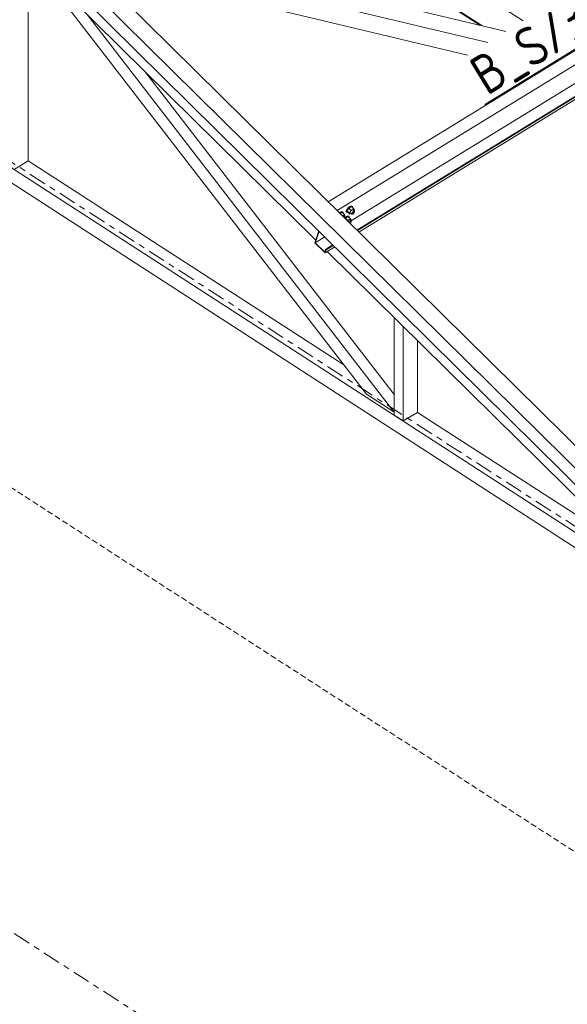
# Model space of a CAD drawing. Header units: millimetres. Extents: x 581 to 1768, y 561 to 1400.
# Tile 46 of 91: x 1368 to 1424, y 931 to 1031. Entities that reach past the tile are written whole.
import ezdxf

# ---------------------------------------------------------------- set-up
doc = ezdxf.new("R2010")
doc.units = ezdxf.units.MM
doc.header["$LTSCALE"] = 0.6
for name, pattern in [('VERDECKT2', [1.5, 1, -0.5]), ('XKITLINE00', [0]), ('XKITLINE03', [6, 3, -1, 1, -1])]:
    doc.linetypes.add(name, pattern=pattern)
for name, color, linetype, lineweight in [('Bolt', 7, 'Continuous', 0), ('Part', 2, 'Continuous', 0), ('PartMark', 3, 'Continuous', 0), ('S-GRID', 1, 'Continuous', 0)]:
    doc.layers.add(name, color=color, linetype=linetype, lineweight=lineweight)
doc.styles.add('ISOCPEUR', font='ISOCPEUR.TTF')

msp = doc.modelspace()

# ---------------------------------------------------------------- linework, layer by layer
at = {"layer": 'Bolt', "color": 3, "linetype": 'XKITLINE00', "lineweight": 0}
for p, q in [((1401.554, 1012.02), (1401.42, 1011.867)), ((1401.616, 1011.955), (1401.421, 1011.681)), ((1401.475, 1011.812), (1401.61, 1011.965)), ((1401.708, 1012.141), (1401.554, 1012.02)), ((1401.61, 1011.965), (1401.764, 1012.086)), ((1401.878, 1012.115), (1401.616, 1011.955)), ((1401.839, 1011.735), (1401.616, 1011.955)), ((1401.841, 1012.196), (1401.708, 1012.141)), ((1401.764, 1012.086), (1401.896, 1012.141)), ((1402.1, 1011.896), (1401.839, 1011.735)), ((1401.916, 1012.171), (1401.841, 1012.196)), ((1401.878, 1012.115), (1402.1, 1011.896)), ((1401.896, 1012.141), (1401.971, 1012.116)), ((1401.916, 1012.171), (1401.971, 1012.116)), ((1401.971, 1012.116), (1401.969, 1012.025)), ((1402.167, 1011.783), (1402.1, 1011.896)), ((1400.753, 1011.555), (1400.655, 1011.479)), ((1400.711, 1011.424), (1400.809, 1011.501)), ((1400.923, 1011.53), (1400.726, 1011.409)), ((1400.886, 1011.61), (1400.753, 1011.555)), ((1400.809, 1011.501), (1400.941, 1011.556)), ((1400.961, 1011.585), (1400.886, 1011.61)), ((1401.145, 1011.31), (1400.923, 1011.53)), ((1400.941, 1011.556), (1401.016, 1011.53)), ((1401.145, 1011.31), (1400.948, 1011.19)), ((1400.961, 1011.585), (1401.016, 1011.53)), ((1401.016, 1011.53), (1401.014, 1011.44)), ((1401.094, 1011.174), (1401.227, 1011.042)), ((1401.118, 1011.023), (1401.124, 1011.028)), ((1401.124, 1011.028), (1401.19, 1011.055)), ((1401.212, 1011.197), (1401.145, 1011.31)), ((1401.153, 1011.115), (1401.212, 1011.197)), ((1401.19, 1011.055), (1401.227, 1011.042)), ((1401.226, 1010.993), (1401.199, 1010.943)), ((1401.227, 1011.042), (1401.226, 1010.993)), ((1401.368, 1011.122), (1401.227, 1011.011)), ((1401.235, 1010.907), (1401.27, 1010.946)), ((1401.247, 1010.895), (1401.276, 1010.936)), ((1401.27, 1010.946), (1401.424, 1011.067)), ((1401.276, 1010.936), (1401.538, 1011.096)), ((1401.499, 1010.716), (1401.276, 1010.936)), ((1401.338, 1011.622), (1401.34, 1011.721)), ((1401.338, 1011.622), (1401.394, 1011.567)), ((1401.42, 1011.867), (1401.34, 1011.721)), ((1401.501, 1011.177), (1401.368, 1011.122)), ((1401.394, 1011.567), (1401.396, 1011.666)), ((1401.469, 1011.542), (1401.394, 1011.567)), ((1401.396, 1011.666), (1401.475, 1011.812)), ((1401.643, 1011.461), (1401.421, 1011.681)), ((1401.421, 1011.681), (1401.487, 1011.568)), ((1401.424, 1011.067), (1401.556, 1011.122)), ((1401.5, 1011.555), (1401.469, 1011.542)), ((1401.487, 1011.568), (1401.709, 1011.348)), ((1401.576, 1011.152), (1401.501, 1011.177)), ((1401.538, 1011.096), (1401.76, 1010.877)), ((1401.556, 1011.122), (1401.631, 1011.097)), ((1401.576, 1011.152), (1401.631, 1011.097)), ((1401.631, 1011.097), (1401.629, 1011.006)), ((1401.643, 1011.461), (1401.839, 1011.735)), ((1401.643, 1011.461), (1401.709, 1011.348)), ((1401.709, 1011.348), (1401.826, 1011.42)), ((1401.76, 1011.485), (1401.894, 1011.354)), ((1401.894, 1011.354), (1401.895, 1011.403)), ((1401.931, 1011.341), (1401.894, 1011.354)), ((1401.895, 1011.403), (1401.934, 1011.476)), ((1401.997, 1011.368), (1401.931, 1011.341)), ((1401.934, 1011.476), (1402.002, 1011.553)), ((1402.074, 1011.429), (1401.997, 1011.368)), ((1402.002, 1011.553), (1402.079, 1011.613)), ((1402.049, 1011.759), (1402.182, 1011.628)), ((1402.142, 1011.506), (1402.074, 1011.429)), ((1402.079, 1011.613), (1402.145, 1011.641)), ((1402.108, 1011.701), (1402.167, 1011.783)), ((1402.181, 1011.579), (1402.142, 1011.506)), ((1402.145, 1011.641), (1402.182, 1011.628)), ((1402.182, 1011.628), (1402.181, 1011.579)), ((1401.469, 1010.676), (1401.499, 1010.716)), ((1401.76, 1010.877), (1401.499, 1010.716)), ((1401.639, 1010.508), (1401.662, 1010.534)), ((1401.662, 1010.534), (1401.739, 1010.594)), ((1401.709, 1010.74), (1401.842, 1010.609)), ((1401.802, 1010.487), (1401.736, 1010.412)), ((1401.739, 1010.594), (1401.805, 1010.622)), ((1401.827, 1010.764), (1401.76, 1010.877)), ((1401.768, 1010.682), (1401.827, 1010.764)), ((1401.841, 1010.56), (1401.802, 1010.487)), ((1401.805, 1010.622), (1401.842, 1010.609)), ((1401.842, 1010.609), (1401.841, 1010.56))]:
    msp.add_line(p, q, dxfattribs=at)
at = {"layer": 'Part', "color": 4, "linetype": 'VERDECKT2', "lineweight": 0}
for p, q in [((1094.308, 1159.943), (1437.564, 938.194)), ((1420.52, 1025.624), (1420.614, 1025.564))]:
    msp.add_line(p, q, dxfattribs=at)
at = {"layer": 'Part', "color": 2, "linetype": 'XKITLINE00', "lineweight": 0}
for p, q in [((1441.878, 968.52), (1247.45, 1160.329)), ((1287.037, 1119.65), (1441.47, 967.297)), ((1248.855, 1092.6), (1435.326, 972.137)), ((1248.855, 1091.046), (1439.89, 967.634)), ((1353.296, 1058.2), (1443.311, 969.398)), ((1389.235, 1050.422), (1419.319, 1030.987)), ((1386.62, 1048.819), (1414.904, 1030.548)), ((1386.692, 1048.863), (1415.125, 1030.495)), ((1374.127, 1040.274), (1417.567, 1029.913)), ((1373.711, 1038.797), (1415.716, 1028.778)), ((1368.72, 1037.845), (1398.232, 1008.731)), ((1369.028, 1016.77), (1369.028, 1037.541)), ((1369.2, 1037.372), (1403.399, 993.063)), ((1375.079, 1036.71), (1413.649, 1027.511)), ((1406.169, 991.274), (1375.021, 1031.629)), ((1428.706, 1030.525), (1399.499, 1012.619)), ((1428.299, 1028.816), (1400.411, 1011.72)), ((1401.607, 1010.54), (1428.946, 1027.301)), ((1402.431, 1009.727), (1430.496, 1026.932)), ((1402.476, 1009.683), (1430.579, 1026.912)), ((1422.878, 1027.069), (1423.016, 1027.036)), ((1402.628, 1009.533), (1430.865, 1026.843)), ((1406.207, 993.048), (1380.919, 1025.81)), ((1420.52, 1025.624), (1420.614, 1025.564)), ((1420.811, 1025.802), (1420.949, 1025.769)), ((1367.596, 1015.892), (1369.028, 1016.77)), ((1369.028, 1016.77), (1401.085, 996.061)), ((1398.139, 1008.453), (1398.539, 1009.65)), ((1398.583, 1009.606), (1398.198, 1008.45)), ((1398.198, 1008.45), (1399.158, 1009.039)), ((1399.185, 1007.422), (1398.139, 1008.453)), ((1398.198, 1008.45), (1399.154, 1007.507)), ((1399.185, 1007.422), (1400.179, 1008.032)), ((1399.242, 1007.772), (1399.983, 1008.225)), ((1399.287, 1007.728), (1400.027, 1008.181)), ((1399.154, 1007.507), (1399.242, 1007.772)), ((1399.287, 1007.728), (1399.185, 1007.422)), ((1399.242, 1007.772), (1399.287, 1007.728)), ((1399.415, 1007.563), (1427.816, 979.546)), ((1407.137, 999.946), (1406.207, 1000.864)), ((1406.207, 1000.864), (1406.207, 990.949)), ((1407.137, 990.348), (1407.137, 999.946)), ((1408.57, 991.226), (1408.57, 998.533)), ((1403.399, 993.063), (1406.169, 991.274)), ((1406.169, 991.274), (1406.207, 991.297)), ((1406.207, 990.949), (1407.137, 990.348)), ((1407.137, 990.348), (1408.57, 991.226)), ((1408.57, 991.226), (1430.028, 977.363))]:
    msp.add_line(p, q, dxfattribs=at)
at = {"layer": 'PartMark', "color": 1, "linetype": 'XKITLINE00', "lineweight": 0}
msp.add_line((1415.432, 1022.505), (1427.885, 1030.139), dxfattribs=at)
at = {"layer": 'S-GRID', "color": 1, "linetype": 'XKITLINE03', "lineweight": 0}
for p, q in [((1066.816, 1210.772), (1555.787, 894.889)), ((1004.737, 1172.714), (1493.708, 856.831))]:
    msp.add_line(p, q, dxfattribs=at)

# ---------------------------------------------------------------- texts
at = {"layer": 'PartMark', "color": 1, "style": 'ISOCPEUR', "width": 0.85}
msp.add_text('B_S/3', height=4, rotation=31.51268, dxfattribs=at).set_placement((1415.63, 1023.33))

doc.saveas('drawing.dxf')
